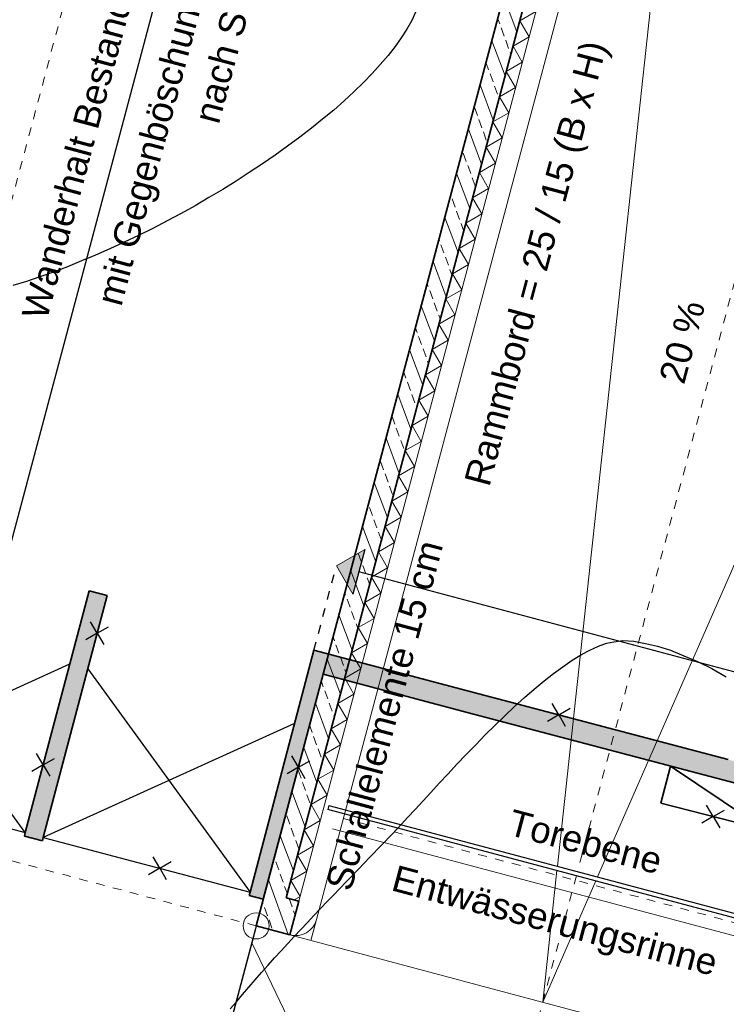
# Model space of a CAD drawing. Header units: metres. Extents: x 4462371 to 4462630, y 5328161 to 5328403.
# Tile 50 of 152: x 4462432 to 4462440, y 5328240 to 5328251. Entities that reach past the tile are written whole.
import ezdxf

# ---------------------------------------------------------------- set-up
doc = ezdxf.new("R2010")
doc.units = ezdxf.units.M
doc.header["$PDMODE"] = 65
doc.linetypes.add('AUSGEZOGEN', pattern=[0])
doc.linetypes.add('VERDECKT2_S2', pattern=[0.15, 0.1, -0.05])
doc.layers.add('B31_BEWLIN', color=3, linetype='AUSGEZOGEN')
for name, color, linetype, lineweight in [('Maßlinie_Allgemein', 7, 'AUSGEZOGEN', 13), ('Schraffur', 7, 'AUSGEZOGEN', 158), ('Standard', 7, 'AUSGEZOGEN', 13)]:
    doc.layers.add(name, color=color, linetype=linetype, lineweight=lineweight)
doc.styles.add('ARIAL', font='ARIAL.TTF')
doc.dimstyles.new('_DIMSTYLE_12', dxfattribs={"dimtxt": 0.2, "dimasz": 0.3, "dimexe": 0, "dimexo": 0, "dimgap": 0.1, "dimtad": 2, "dimrnd": 0.01, "dimzin": 4, "dimdsep": 46, "dimtxsty": 'ARIAL', "dimblk1": 'ALL_ML_STRICH', "dimblk2": 'ALL_ML_STRICH', "dimsah": 1, "dimcen": 0, "dimclrd": 7, "dimclre": 7, "dimclrt": 7, "dimadec": 0, "dimazin": 0, "dimtfac": 1, "dimtdec": 0, "dimtix": 1, "dimtmove": 2, "dimatfit": 3, "dimfxl": 0, "dimtzin": 0, "dimlwd": 0, "dimlwe": 13, "dimarcsym": 0})
doc.dimstyles.new('_DIMSTYLE_3', dxfattribs={"dimtxt": 0.2, "dimasz": 0.3, "dimexe": 0, "dimexo": 0, "dimgap": 0.1, "dimtad": 2, "dimrnd": 0.005, "dimzin": 4, "dimdsep": 46, "dimtxsty": 'ARIAL', "dimblk1": 'ALL_ML_STRICH', "dimblk2": 'ALL_ML_STRICH', "dimsah": 1, "dimcen": 0, "dimclrd": 7, "dimclre": 7, "dimclrt": 7, "dimadec": 0, "dimazin": 0, "dimtfac": 1, "dimtdec": 0, "dimtix": 1, "dimtmove": 2, "dimatfit": 3, "dimfxl": 0, "dimtzin": 0, "dimlwd": 0, "dimlwe": 13, "dimarcsym": 0})
doc.dimstyles.new('_DIMSTYLE_8', dxfattribs={"dimtxt": 0.2, "dimasz": 0.3, "dimexe": 0, "dimexo": 0, "dimgap": 0.1, "dimtad": 2, "dimdec": 3, "dimrnd": 0.005, "dimzin": 4, "dimdsep": 46, "dimtxsty": 'ARIAL', "dimblk1": 'ALL_ML_STRICH', "dimblk2": 'ALL_ML_STRICH', "dimsah": 1, "dimcen": 0, "dimclrd": 7, "dimclre": 7, "dimclrt": 7, "dimadec": 0, "dimazin": 0, "dimtfac": 1, "dimtdec": 0, "dimtix": 1, "dimtmove": 2, "dimatfit": 3, "dimfxl": 0, "dimtzin": 0, "dimlwd": 0, "dimlwe": 13, "dimarcsym": 0})

# ---------------------------------------------------------------- blocks, each defined once
blk = doc.blocks.new('COMPLEXOBJECT_13')
at = {"layer": 'Standard', "color": 250, "linetype": 'AUSGEZOGEN', "lineweight": 25}
for q in [(4462439.644, 5328242.348), (4462439.849, 5328242.293), (4462439.589, 5328242.143), (4462439.794, 5328242.088)]:
    blk.add_line((4462439.719, 5328242.218), q, dxfattribs=at)
blk = doc.blocks.new('COMPLEXOBJECT_14')
at = {"layer": 'Standard', "color": 250, "linetype": 'AUSGEZOGEN', "lineweight": 25}
for q in [(4462437.873, 5328243.513), (4462437.818, 5328243.308), (4462438.078, 5328243.459), (4462438.023, 5328243.254)]:
    blk.add_line((4462437.948, 5328243.384), q, dxfattribs=at)
blk = doc.blocks.new('COMPLEXOBJECT_15')
at = {"layer": 'Standard', "color": 250, "linetype": 'AUSGEZOGEN', "lineweight": 25}
for q in [(4462434.888, 5328242.913), (4462435.093, 5328242.858), (4462434.833, 5328242.708), (4462435.038, 5328242.653)]:
    blk.add_line((4462434.963, 5328242.783), q, dxfattribs=at)
blk = doc.blocks.new('COMPLEXOBJECT_19')
at = {"layer": 'Standard', "color": 250, "linetype": 'AUSGEZOGEN', "lineweight": 25}
for q in [(4462431.961, 5328242.94), (4462431.906, 5328242.735), (4462432.166, 5328242.885), (4462432.111, 5328242.68)]:
    blk.add_line((4462432.036, 5328242.81), q, dxfattribs=at)
blk = doc.blocks.new('COMPLEXOBJECT_20')
at = {"layer": 'Standard', "color": 250, "linetype": 'AUSGEZOGEN', "lineweight": 25}
for q in [(4462432.58, 5328244.449), (4462432.785, 5328244.394), (4462432.525, 5328244.244), (4462432.73, 5328244.189)]:
    blk.add_line((4462432.655, 5328244.319), q, dxfattribs=at)
blk = doc.blocks.new('COMPLEXOBJECT_21')
at = {"layer": 'Standard', "color": 250, "linetype": 'AUSGEZOGEN', "lineweight": 25}
for q in [(4462433.297, 5328241.756), (4462433.502, 5328241.702), (4462433.242, 5328241.551), (4462433.447, 5328241.497)]:
    blk.add_line((4462433.372, 5328241.627), q, dxfattribs=at)
blk = doc.blocks.new('ALL_ML_STRICH')
at = {"color": 0, "linetype": 'ByBlock', "lineweight": -2}
for p, q in [((0, -0.5), (0, 0.5)), ((-1, 0), (0.5, 0)), ((-0.3, -0.3), (0.3, 0.3))]:
    blk.add_line(p, q, dxfattribs=at)
blk = doc.blocks.new('*D256')
at = {"layer": 'DEFPOINTS', "color": 7, "linetype": 'AUSGEZOGEN', "lineweight": 13}
for p in [(4462434.479, 5328240.964), (4462426.269, 5328237.727), (4462433.13, 5328235.9)]:
    blk.add_point(p, dxfattribs=at)
at = {"layer": 'Maßlinie_Allgemein', "color": 7, "linetype": 'AUSGEZOGEN', "lineweight": -2}
for p, q in [((4462426.269, 5328237.727), (4462427.618, 5328242.791)), ((4462427.618, 5328242.791), (4462427.618, 5328242.791)), ((4462426.269, 5328237.727), (4462426.269, 5328237.727))]:
    blk.add_line(p, q, dxfattribs=at)
at = {"layer": 'Maßlinie_Allgemein', "color": 7, "linetype": 'AUSGEZOGEN', "lineweight": 13, "xscale": 0.3, "yscale": 0.3, "zscale": 0.3}
for p, rotation in [((4462427.618, 5328242.791), 75.08618503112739), ((4462426.269, 5328237.727), 255.0861850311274)]:
    blk.add_blockref('ALL_ML_STRICH', p, dxfattribs=dict(at, rotation=rotation))
at = {"layer": 'Maßlinie_Allgemein', "color": 7, "linetype": 'AUSGEZOGEN', "lineweight": 13, "insert": (4462426.751, 5328240.326), "char_height": 0.2, "width": 0.8, "attachment_point": 5, "rotation": 75.0862, "style": 'ARIAL'}
blk.add_mtext('\\A1;{\\A1;{5.24\\H0.132000;\\S^ ;}}', dxfattribs=at)
blk = doc.blocks.new('*D257')
at = {"layer": 'DEFPOINTS', "color": 7, "linetype": 'AUSGEZOGEN', "lineweight": 13}
for p in [(4462438.446, 5328255.861), (4462427.618, 5328242.791), (4462434.479, 5328240.964)]:
    blk.add_point(p, dxfattribs=at)
at = {"layer": 'Maßlinie_Allgemein', "color": 7, "linetype": 'AUSGEZOGEN', "lineweight": -2}
for p, q in [((4462427.618, 5328242.791), (4462431.585, 5328257.688)), ((4462431.585, 5328257.688), (4462431.585, 5328257.688)), ((4462427.618, 5328242.791), (4462427.618, 5328242.791))]:
    blk.add_line(p, q, dxfattribs=at)
at = {"layer": 'Maßlinie_Allgemein', "color": 7, "linetype": 'AUSGEZOGEN', "lineweight": 13, "xscale": 0.3, "yscale": 0.3, "zscale": 0.3}
for p, rotation in [((4462431.585, 5328257.688), 75.08618503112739), ((4462427.618, 5328242.791), 255.0861850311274)]:
    blk.add_blockref('ALL_ML_STRICH', p, dxfattribs=dict(at, rotation=rotation))
at = {"layer": 'Maßlinie_Allgemein', "color": 7, "linetype": 'AUSGEZOGEN', "lineweight": 13, "insert": (4462429.412, 5328250.318), "char_height": 0.2, "width": 1.2, "attachment_point": 5, "rotation": 75.0862, "style": 'ARIAL'}
blk.add_mtext('\\A1;{\\A1;{15.41\\H0.132000;\\S5^ ;}}', dxfattribs=at)
blk = doc.blocks.new('*D390')
at = {"layer": 'DEFPOINTS', "color": 7, "linetype": 'AUSGEZOGEN', "lineweight": 13}
for p in [(4462438.886, 5328346.035), (4462408.627, 5328247.849), (4462417.247, 5328245.554)]:
    blk.add_point(p, dxfattribs=at)
at = {"layer": 'Maßlinie_Allgemein', "color": 7, "linetype": 'AUSGEZOGEN', "lineweight": -2}
for p, q in [((4462417.247, 5328245.554), (4462443.67, 5328344.761)), ((4462443.67, 5328344.761), (4462443.67, 5328344.761)), ((4462417.247, 5328245.554), (4462417.247, 5328245.554))]:
    blk.add_line(p, q, dxfattribs=at)
at = {"layer": 'Maßlinie_Allgemein', "color": 7, "linetype": 'AUSGEZOGEN', "lineweight": 13, "xscale": 0.3, "yscale": 0.3, "zscale": 0.3}
for p, rotation in [((4462443.67, 5328344.761), 75.08618496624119), ((4462417.247, 5328245.554), 255.0861849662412)]:
    blk.add_blockref('ALL_ML_STRICH', p, dxfattribs=dict(at, rotation=rotation))
at = {"layer": 'Maßlinie_Allgemein', "color": 7, "linetype": 'AUSGEZOGEN', "lineweight": 13, "insert": (4462430.267, 5328295.229), "char_height": 0.2, "width": 1.4, "attachment_point": 5, "rotation": 75.0862, "style": 'ARIAL'}
blk.add_mtext('\\A1;{\\A1;{102.66\\H0.132000;\\S5^ ;}}', dxfattribs=at)
blk = doc.blocks.new('*D392')
at = {"layer": 'DEFPOINTS', "color": 7, "linetype": 'AUSGEZOGEN', "lineweight": 13}
for p in [(4462433.759, 5328257.109), (4462425.544, 5328237.92), (4462433.13, 5328235.9)]:
    blk.add_point(p, dxfattribs=at)
at = {"layer": 'Maßlinie_Allgemein', "color": 7, "linetype": 'AUSGEZOGEN', "lineweight": -2}
for p, q in [((4462425.544, 5328237.92), (4462430.861, 5328257.881)), ((4462430.861, 5328257.881), (4462430.861, 5328257.881)), ((4462425.544, 5328237.92), (4462425.544, 5328237.92))]:
    blk.add_line(p, q, dxfattribs=at)
at = {"layer": 'Maßlinie_Allgemein', "color": 7, "linetype": 'AUSGEZOGEN', "lineweight": 13, "xscale": 0.3, "yscale": 0.3, "zscale": 0.3}
for p, rotation in [((4462430.861, 5328257.881), 75.08618503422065), ((4462425.544, 5328237.92), 255.0861850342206)]:
    blk.add_blockref('ALL_ML_STRICH', p, dxfattribs=dict(at, rotation=rotation))
at = {"layer": 'Maßlinie_Allgemein', "color": 7, "linetype": 'AUSGEZOGEN', "lineweight": 13, "insert": (4462428.678, 5328250.479), "char_height": 0.2, "width": 1.2, "attachment_point": 5, "rotation": 75.0862, "style": 'ARIAL'}
blk.add_mtext('\\A1;{\\A1;{20.65\\H0.132000;\\S5^ ;}}', dxfattribs=at)
blk = doc.blocks.new('*D689')
at = {"layer": 'DEFPOINTS', "color": 7, "linetype": 'AUSGEZOGEN', "lineweight": 13}
for p in [(4462439.31, 5328241.23), (4462438.458, 5328236.282), (4462442.323, 5328235.253)]:
    blk.add_point(p, dxfattribs=at)
at = {"layer": 'Maßlinie_Allgemein', "color": 7, "linetype": 'AUSGEZOGEN', "lineweight": -2}
for p, q in [((4462442.323, 5328235.253), (4462443.61, 5328240.084)), ((4462443.61, 5328240.084), (4462443.61, 5328240.084)), ((4462442.323, 5328235.253), (4462442.323, 5328235.253))]:
    blk.add_line(p, q, dxfattribs=at)
at = {"layer": 'Maßlinie_Allgemein', "color": 7, "linetype": 'AUSGEZOGEN', "lineweight": 13, "xscale": 0.3, "yscale": 0.3, "zscale": 0.3}
for p, rotation in [((4462443.61, 5328240.084), 75.08618508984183), ((4462442.323, 5328235.253), 255.0861850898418)]:
    blk.add_blockref('ALL_ML_STRICH', p, dxfattribs=dict(at, rotation=rotation))
at = {"layer": 'Maßlinie_Allgemein', "color": 7, "linetype": 'AUSGEZOGEN', "lineweight": 13, "insert": (4462442.774, 5328237.735), "char_height": 0.2, "width": 0.8, "attachment_point": 5, "rotation": 75.0862, "style": 'ARIAL'}
blk.add_mtext('\\A1;{\\A1;{5.00\\H0.132000;\\S^ ;}}', dxfattribs=at)

msp = doc.modelspace()

# ---------------------------------------------------------------- hatches: boundary and pattern name
at = {"layer": 'Schraffur', "linetype": 'AUSGEZOGEN', "lineweight": 18}
h = msp.add_hatch(dxfattribs=at)
h.set_pattern_fill('SCHRAFFUR_7', scale=0.1, angle=65, style=0, pattern_type=2)
h.set_pattern_definition([(110, (0, 0), (-0.281907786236, -0.102606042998), []), (110, (-0.14095, -0.0513), (-0.281907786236, -0.102606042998), [0.1, -0.05])])
h.paths.add_polyline_path([(4462438.71422, 5328255.31336), (4462438.81717, 5328255.69989), (4462438.67222, 5328255.7385), (4462438.43064, 5328255.80284), (4462434.47855, 5328240.96418), (4462434.86507, 5328240.86123), (4462434.96802, 5328241.24776), (4462434.82307, 5328241.28636), (4462438.56927, 5328255.35197)], flags=0)
at = {"layer": 'Standard', "linetype": 'VERDECKT2_S2', "lineweight": 18}
for points in [[(4462465.43343, 5328251.48658), (4462466.04299, 5328253.79902), (4462465.8109, 5328253.8601), (4462464.5606, 5328249.11697), (4462463.14787, 5328243.75765), (4462461.97389, 5328239.30401), (4462461.4261, 5328237.22592), (4462457.01896, 5328238.38193), (4462452.61182, 5328239.53793), (4462449.86656, 5328240.25802), (4462449.2531, 5328240.41871), (4462447.71762, 5328240.82094), (4462445.10581, 5328241.50504), (4462442.39742, 5328242.21444), (4462441.89126, 5328242.34699), (4462439.8903, 5328242.87097), (4462437.94824, 5328243.38351), (4462437.0329, 5328243.62508), (4462435.14091, 5328244.12555), (4462434.40869, 5328241.35281), (4462434.39848, 5328241.31413), (4462434.56008, 5328241.27127), (4462434.96279, 5328242.78273), (4462435.24695, 5328243.84924), (4462436.9716, 5328243.39305), (4462439.82928, 5328242.63885), (4462440.42887, 5328242.48184), (4462442.33661, 5328241.98228), (4462445.045, 5328241.27287), (4462445.42761, 5328241.17266), (4462447.65681, 5328240.58877), (4462449.66123, 5328240.06371), (4462449.8057, 5328240.02586), (4462452.54953, 5328239.30615), (4462452.86802, 5328239.22261), (4462460.22059, 5328237.29401), (4462461.59707, 5328236.93296), (4462462.81397, 5328241.5494), (4462464.11657, 5328246.49093)], [(4462432.65526, 5328244.31884), (4462432.76984, 5328244.75273), (4462432.56355, 5328244.8073), (4462432.03615, 5328242.81014), (4462431.83105, 5328242.03351), (4462431.82084, 5328241.99483), (4462432.02715, 5328241.94035), (4462432.03737, 5328241.97902)]]:
    msp.add_hatch(color=9, dxfattribs=at).paths.add_polyline_path(points)
at = {"layer": 'Standard', "linetype": 'AUSGEZOGEN', "lineweight": 25}
msp.add_hatch(color=59, dxfattribs=at).paths.add_polyline_path([(4462435.39828, 5328245.09186), (4462435.58626, 5328244.76738), (4462435.72275, 5328245.27985)])

# ---------------------------------------------------------------- linework, layer by layer
at = {"layer": 'B31_BEWLIN', "color": 250, "linetype": 'AUSGEZOGEN'}
for points in [[(4462436.30409, 5328251.44167), (4462436.26236, 5328251.34615), (4462436.20672, 5328251.24726), (4462436.13952, 5328251.14688), (4462436.07153, 5328251.04587), (4462435.99135, 5328250.94414), (4462435.90102, 5328250.84075), (4462435.80928, 5328250.73752), (4462435.70816, 5328250.63325), (4462435.59705, 5328250.52872), (4462435.48734, 5328250.42402), (4462435.36764, 5328250.31907), (4462435.24091, 5328250.21493), (4462435.11418, 5328250.11079), (4462434.97903, 5328250.00763), (4462434.83825, 5328249.90512), (4462434.69748, 5328249.80262), (4462434.55125, 5328249.70217), (4462434.39956, 5328249.60378), (4462434.24928, 5328249.50523), (4462434.09495, 5328249.40857), (4462433.93751, 5328249.31583), (4462433.77929, 5328249.22248), (4462433.61797, 5328249.13304), (4462433.45635, 5328249.0472), (4462433.29333, 5328248.96152), (4462433.12861, 5328248.87959), (4462432.96455, 5328248.80329), (4462432.8011, 5328248.7262), (4462432.63752, 5328248.65411), (4462432.47539, 5328248.58826), (4462432.31465, 5328248.52225), (4462432.15598, 5328248.46169), (4462431.99953, 5328248.40799), (4462431.84307, 5328248.3543), (4462431.68884, 5328248.30746)], [(4462436.30409, 5328251.44167), (4462436.26236, 5328251.34615), (4462436.20672, 5328251.24726), (4462436.13952, 5328251.14688), (4462436.07153, 5328251.04587), (4462435.99135, 5328250.94414), (4462435.90102, 5328250.84075), (4462435.80928, 5328250.73752), (4462435.70816, 5328250.63325), (4462435.59705, 5328250.52872), (4462435.48734, 5328250.42402), (4462435.36764, 5328250.31907), (4462435.24091, 5328250.21493), (4462435.11418, 5328250.11079), (4462434.97903, 5328250.00763), (4462434.83825, 5328249.90512), (4462434.69748, 5328249.80262), (4462434.55125, 5328249.70217), (4462434.39956, 5328249.60378), (4462434.24928, 5328249.50523), (4462434.09495, 5328249.40857), (4462433.93751, 5328249.31583), (4462433.77929, 5328249.22248), (4462433.61797, 5328249.13304), (4462433.45635, 5328249.0472), (4462433.29333, 5328248.96152), (4462433.12861, 5328248.87959), (4462432.96455, 5328248.80329), (4462432.8011, 5328248.7262), (4462432.63752, 5328248.65411), (4462432.47539, 5328248.58826), (4462432.31465, 5328248.52225), (4462432.15598, 5328248.46169), (4462431.99953, 5328248.40799), (4462431.84307, 5328248.3543), (4462431.68884, 5328248.30746)], [(4462434.18151, 5328240.01149), (4462434.25175, 5328240.09515), (4462434.322, 5328240.17881), (4462434.39443, 5328240.26293), (4462434.46826, 5328240.34688), (4462434.54132, 5328240.43021), (4462434.61577, 5328240.51338), (4462434.69023, 5328240.59655), (4462434.76469, 5328240.67972), (4462434.83976, 5328240.76211), (4462434.91468, 5328240.84309), (4462434.99038, 5328240.92469), (4462435.06591, 5328241.00489), (4462435.13988, 5328241.08384), (4462435.21525, 5328241.16263), (4462435.28983, 5328241.24081), (4462435.36347, 5328241.31695), (4462435.50935, 5328241.46941), (4462435.6516, 5328241.61517), (4462435.78349, 5328241.75145), (4462435.91476, 5328241.88852), (4462436.03708, 5328242.01595), (4462436.14541, 5328242.13199), (4462436.21846, 5328242.21055), (4462436.30155, 5328242.30055), (4462436.39185, 5328242.39753), (4462436.48153, 5328242.49531), (4462436.57781, 5328242.60085), (4462436.67863, 5328242.70872), (4462436.78024, 5328242.8172), (4462436.88655, 5328242.92942), (4462436.99567, 5328243.0413), (4462437.10479, 5328243.15318), (4462437.21734, 5328243.26395), (4462437.33018, 5328243.37113), (4462437.44162, 5328243.47848), (4462437.55476, 5328243.58206), (4462437.66691, 5328243.67722), (4462437.77907, 5328243.77237), (4462437.88963, 5328243.85989), (4462437.99668, 5328243.9357), (4462438.10374, 5328244.01152), (4462438.20731, 5328244.07564), (4462438.30548, 5328244.12402), (4462438.40287, 5328244.17178), (4462438.49503, 5328244.20519), (4462438.58018, 5328244.21985), (4462438.68447, 5328244.23654), (4462438.80812, 5328244.22856), (4462438.94448, 5328244.20131), (4462439.08005, 5328244.17343), (4462439.22817, 5328244.12488), (4462439.3837, 5328244.06051), (4462439.53985, 5328243.99536), (4462439.70342, 5328243.9144), (4462439.86989, 5328243.82171)], [(4462434.18151, 5328240.01149), (4462434.25175, 5328240.09515), (4462434.322, 5328240.17881), (4462434.39443, 5328240.26293), (4462434.46826, 5328240.34688), (4462434.54132, 5328240.43021), (4462434.61577, 5328240.51338), (4462434.69023, 5328240.59655), (4462434.76469, 5328240.67972), (4462434.83976, 5328240.76211), (4462434.91468, 5328240.84309), (4462434.99038, 5328240.92469), (4462435.06591, 5328241.00489), (4462435.13988, 5328241.08384), (4462435.21525, 5328241.16263), (4462435.28983, 5328241.24081), (4462435.36347, 5328241.31695), (4462435.50935, 5328241.46941), (4462435.6516, 5328241.61517), (4462435.78349, 5328241.75145), (4462435.91476, 5328241.88852), (4462436.03708, 5328242.01595), (4462436.14541, 5328242.13199), (4462436.21846, 5328242.21055), (4462436.30155, 5328242.30055), (4462436.39185, 5328242.39753), (4462436.48153, 5328242.49531), (4462436.57781, 5328242.60085), (4462436.67863, 5328242.70872), (4462436.78024, 5328242.8172), (4462436.88655, 5328242.92942), (4462436.99567, 5328243.0413), (4462437.10479, 5328243.15318), (4462437.21734, 5328243.26395), (4462437.33018, 5328243.37113), (4462437.44162, 5328243.47848), (4462437.55476, 5328243.58206), (4462437.66691, 5328243.67722), (4462437.77907, 5328243.77237), (4462437.88963, 5328243.85989), (4462437.99668, 5328243.9357), (4462438.10374, 5328244.01152), (4462438.20731, 5328244.07564), (4462438.30548, 5328244.12402), (4462438.40287, 5328244.17178), (4462438.49503, 5328244.20519), (4462438.58018, 5328244.21985), (4462438.68447, 5328244.23654), (4462438.80812, 5328244.22856), (4462438.94448, 5328244.20131), (4462439.08005, 5328244.17343), (4462439.22817, 5328244.12488), (4462439.3837, 5328244.06051), (4462439.53985, 5328243.99536), (4462439.70342, 5328243.9144), (4462439.86989, 5328243.82171)]]:
    msp.add_lwpolyline(points, dxfattribs=at)
at = {"layer": 'Standard', "color": 7, "linetype": 'VERDECKT2_S2', "lineweight": 18}
for p, q in [((4462430.58517, 5328245.19074), (4462451.24164, 5328322.74821)), ((4462430.58517, 5328245.19074), (4462433.74402, 5328257.05106)), ((4462427.61772, 5328242.79148), (4462434.47855, 5328240.96418)), ((4462435.47941, 5328242.19647), (4462440.79414, 5328240.78095))]:
    msp.add_line(p, q, dxfattribs=at)
at = {"layer": 'Standard', "color": 7, "linetype": 'AUSGEZOGEN', "lineweight": 25}
for p, q in [((4462436.01345, 5328261.68642), (4462430.90543, 5328242.50767)), ((4462435.72275, 5328245.27985), (4462435.58626, 5328244.76738)), ((4462461.63459, 5328238.10414), (4462435.65451, 5328245.02362)), ((4462435.31231, 5328242.34615), (4462435.29944, 5328242.29784)), ((4462435.31231, 5328242.34615), (4462441.01356, 5328240.82769)), ((4462441.00069, 5328240.77938), (4462435.29944, 5328242.29784))]:
    msp.add_line(p, q, dxfattribs=at)
at = {"layer": 'Standard', "color": 7, "linetype": 'AUSGEZOGEN', "lineweight": 35}
for p, q in [((4462434.47855, 5328240.96418), (4462438.43064, 5328255.80284)), ((4462438.56927, 5328255.35197), (4462434.82307, 5328241.28636)), ((4462434.96802, 5328241.24776), (4462434.82307, 5328241.28636)), ((4462434.96802, 5328241.24776), (4462434.86507, 5328240.86123)), ((4462434.47855, 5328240.96418), (4462434.86507, 5328240.86123))]:
    msp.add_line(p, q, dxfattribs=at)
at = {"layer": 'Standard', "color": 7, "linetype": 'AUSGEZOGEN', "lineweight": 18}
for p, q in [((4462439.05875, 5328255.63555), (4462435.17099, 5328241.03847)), ((4462438.71422, 5328255.31336), (4462434.96802, 5328241.24776)), ((4462435.35426, 5328242.07626), (4462440.75596, 5328240.63759)), ((4462434.47855, 5328240.96418), (4462433.12966, 5328235.89959))]:
    msp.add_line(p, q, dxfattribs=at)
at = {"layer": 'Standard', "color": 7, "linetype": 'AUSGEZOGEN', "lineweight": 13}
for p, q in [((4462439.43846, 5328255.53442), (4462437.93303, 5328241.64815)), ((4462438.39284, 5328241.52569), (4462443.99376, 5328254.32117)), ((4462437.68476, 5328251.44811), (4462437.50121, 5328251.34177)), ((4462437.50121, 5328251.34177), (4462437.60755, 5328251.15821)), ((4462437.60755, 5328251.15821), (4462437.424, 5328251.05187)), ((4462437.424, 5328251.05187), (4462437.53034, 5328250.86832)), ((4462437.53034, 5328250.86832), (4462437.34679, 5328250.76198)), ((4462437.34679, 5328250.76198), (4462437.45313, 5328250.57843)), ((4462437.45313, 5328250.57843), (4462437.26958, 5328250.47208)), ((4462437.26958, 5328250.47208), (4462437.37592, 5328250.28853)), ((4462437.37592, 5328250.28853), (4462437.19237, 5328250.18219)), ((4462437.19237, 5328250.18219), (4462437.29871, 5328249.99864)), ((4462437.29871, 5328249.99864), (4462437.11516, 5328249.8923)), ((4462437.11516, 5328249.8923), (4462437.2215, 5328249.70874)), ((4462437.2215, 5328249.70874), (4462437.03795, 5328249.6024)), ((4462437.03795, 5328249.6024), (4462437.14429, 5328249.41885)), ((4462437.14429, 5328249.41885), (4462436.96074, 5328249.31251)), ((4462436.96074, 5328249.31251), (4462437.06708, 5328249.12895)), ((4462437.06708, 5328249.12895), (4462436.88353, 5328249.02261)), ((4462436.88353, 5328249.02261), (4462436.98987, 5328248.83906)), ((4462436.98987, 5328248.83906), (4462436.80632, 5328248.73272)), ((4462436.80632, 5328248.73272), (4462436.91266, 5328248.54917)), ((4462436.91266, 5328248.54917), (4462436.72911, 5328248.44282)), ((4462436.72911, 5328248.44282), (4462436.83545, 5328248.25927)), ((4462436.83545, 5328248.25927), (4462436.6519, 5328248.15293)), ((4462436.6519, 5328248.15293), (4462436.75824, 5328247.96938)), ((4462436.75824, 5328247.96938), (4462436.57469, 5328247.86304)), ((4462436.57469, 5328247.86304), (4462436.68103, 5328247.67948)), ((4462436.68103, 5328247.67948), (4462436.49748, 5328247.57314)), ((4462436.49748, 5328247.57314), (4462436.60382, 5328247.38959)), ((4462436.60382, 5328247.38959), (4462436.42027, 5328247.28325)), ((4462436.42027, 5328247.28325), (4462436.52661, 5328247.0997)), ((4462436.52661, 5328247.0997), (4462436.34306, 5328246.99335)), ((4462436.34306, 5328246.99335), (4462436.4494, 5328246.8098)), ((4462436.4494, 5328246.8098), (4462436.26585, 5328246.70346)), ((4462436.26585, 5328246.70346), (4462436.37219, 5328246.51991)), ((4462436.37219, 5328246.51991), (4462436.18864, 5328246.41356)), ((4462436.18864, 5328246.41356), (4462436.29498, 5328246.23001)), ((4462436.29498, 5328246.23001), (4462436.11143, 5328246.12367)), ((4462436.11143, 5328246.12367), (4462436.21777, 5328245.94012)), ((4462436.21777, 5328245.94012), (4462436.03422, 5328245.83378)), ((4462436.03422, 5328245.83378), (4462436.14056, 5328245.65022)), ((4462436.14056, 5328245.65022), (4462435.95701, 5328245.54388)), ((4462435.95701, 5328245.54388), (4462436.06335, 5328245.36033)), ((4462435.39828, 5328245.09186), (4462435.72275, 5328245.27985)), ((4462436.06335, 5328245.36033), (4462435.8798, 5328245.25399)), ((4462435.8798, 5328245.25399), (4462435.98614, 5328245.07044)), ((4462435.39828, 5328245.09186), (4462435.58626, 5328244.76738)), ((4462435.98614, 5328245.07044), (4462435.80259, 5328244.96409)), ((4462435.80259, 5328244.96409), (4462435.90893, 5328244.78054)), ((4462435.90893, 5328244.78054), (4462435.72538, 5328244.6742)), ((4462435.72538, 5328244.6742), (4462435.83172, 5328244.49065)), ((4462435.83172, 5328244.49065), (4462435.64817, 5328244.3843)), ((4462435.64817, 5328244.3843), (4462435.75452, 5328244.20075)), ((4462435.75452, 5328244.20075), (4462435.57096, 5328244.09441)), ((4462435.57096, 5328244.09441), (4462435.67731, 5328243.91086)), ((4462435.67731, 5328243.91086), (4462435.49375, 5328243.80452)), ((4462435.49375, 5328243.80452), (4462435.6001, 5328243.62096)), ((4462435.6001, 5328243.62096), (4462435.41654, 5328243.51462)), ((4462435.41654, 5328243.51462), (4462435.52289, 5328243.33107)), ((4462435.52289, 5328243.33107), (4462435.33933, 5328243.22473)), ((4462435.33933, 5328243.22473), (4462435.44568, 5328243.04118)), ((4462435.44568, 5328243.04118), (4462435.26212, 5328242.93483)), ((4462435.26212, 5328242.93483), (4462435.36847, 5328242.75128)), ((4462435.36847, 5328242.75128), (4462435.18491, 5328242.64494)), ((4462435.18491, 5328242.64494), (4462435.29126, 5328242.46139)), ((4462435.29126, 5328242.46139), (4462435.1077, 5328242.35505)), ((4462435.1077, 5328242.35505), (4462435.21405, 5328242.17149)), ((4462435.21405, 5328242.17149), (4462435.0305, 5328242.06515)), ((4462435.0305, 5328242.06515), (4462435.13684, 5328241.8816)), ((4462435.13684, 5328241.8816), (4462434.95329, 5328241.77526)), ((4462434.95329, 5328241.77526), (4462435.05963, 5328241.5917)), ((4462435.05963, 5328241.5917), (4462434.87608, 5328241.48536)), ((4462437.92758, 5328241.59786), (4462437.76402, 5328240.08913)), ((4462434.87608, 5328241.48536), (4462434.98242, 5328241.30181)), ((4462437.76402, 5328240.08913), (4462438.37255, 5328241.47935)), ((4462434.98242, 5328241.30181), (4462434.91397, 5328241.26215)), ((4462435.17099, 5328241.03847), (4462435.10665, 5328240.79689)), ((4462434.42708, 5328240.77092), (4462436.69232, 5328236.06529)), ((4462434.86507, 5328240.86123), (4462440.66296, 5328239.31704))]:
    msp.add_line(p, q, dxfattribs=at)
at = {"layer": 'Standard', "color": 7, "linetype": 'VERDECKT2_S2', "lineweight": 13}
for p, q in [((4462441.71611, 5328254.92779), (4462438.16293, 5328241.58692)), ((4462438.15007, 5328241.53861), (4462436.65462, 5328235.92377))]:
    msp.add_line(p, q, dxfattribs=at)
at = {"layer": 'Standard', "color": 7, "linetype": 'VERDECKT2_S2', "lineweight": 25}
msp.add_line((4462435.14091, 5328244.12555), (4462435.39828, 5328245.09186), dxfattribs=at)
at = {"layer": 'Standard', "color": 250, "linetype": 'AUSGEZOGEN', "lineweight": 35}
for p, q in [((4462432.56355, 5328244.8073), (4462431.83105, 5328242.03351)), ((4462432.03737, 5328241.97902), (4462432.76984, 5328244.75273)), ((4462432.76984, 5328244.75273), (4462432.56355, 5328244.8073)), ((4462434.40869, 5328241.35281), (4462435.14091, 5328244.12555)), ((4462437.0329, 5328243.62508), (4462435.14091, 5328244.12555)), ((4462434.56008, 5328241.27127), (4462435.24695, 5328243.84924)), ((4462436.9716, 5328243.39305), (4462435.24695, 5328243.84924)), ((4462439.8903, 5328242.87097), (4462437.0329, 5328243.62508)), ((4462439.82928, 5328242.63885), (4462436.9716, 5328243.39305)), ((4462439.22999, 5328242.79702), (4462439.1188, 5328242.37208)), ((4462440.31945, 5328242.06369), (4462439.22999, 5328242.79702)), ((4462442.33661, 5328241.98228), (4462439.82928, 5328242.63885)), ((4462439.1188, 5328242.37208), (4462440.31945, 5328242.06369)), ((4462431.83105, 5328242.03351), (4462431.82084, 5328241.99483)), ((4462431.82084, 5328241.99483), (4462432.02715, 5328241.94035)), ((4462432.02715, 5328241.94035), (4462432.03737, 5328241.97902)), ((4462434.40869, 5328241.35281), (4462434.39848, 5328241.31413)), ((4462434.39848, 5328241.31413), (4462434.56008, 5328241.27127))]:
    msp.add_line(p, q, dxfattribs=at)
at = {"layer": 'Standard', "color": 250, "linetype": 'AUSGEZOGEN', "lineweight": 25}
for p, q in [((4462431.83105, 5328242.03351), (4462429.95898, 5328244.59644)), ((4462429.44833, 5328242.66273), (4462432.3417, 5328243.96722)), ((4462432.54802, 5328243.91273), (4462434.40869, 5328241.35281)), ((4462434.91934, 5328243.28652), (4462432.03737, 5328241.97902)), ((4462429.44833, 5328242.66273), (4462431.83105, 5328242.03351)), ((4462432.03737, 5328241.97902), (4462434.40869, 5328241.35281)), ((4462434.56008, 5328241.27127), (4462434.42708, 5328240.77092)), ((4462434.42708, 5328240.77092), (4462433.12966, 5328235.89959))]:
    msp.add_line(p, q, dxfattribs=at)
at = {"layer": 'Standard', "color": 7, "linetype": 'AUSGEZOGEN', "lineweight": 18}
msp.add_circle((4462434.47855, 5328240.96418), 0.15, dxfattribs=at)
msp.add_arc((4462434.92942, 5328241.10281), 0.25, 255.086185, 345.086185, dxfattribs=at)

# ---------------------------------------------------------------- block references
at = {"layer": 'Standard', "color": 250, "linetype": 'AUSGEZOGEN', "lineweight": 25}
for name in ['COMPLEXOBJECT_20', 'COMPLEXOBJECT_14', 'COMPLEXOBJECT_19', 'COMPLEXOBJECT_15', 'COMPLEXOBJECT_13', 'COMPLEXOBJECT_21']:
    msp.add_blockref(name, (0, 0), dxfattribs=at)

# ---------------------------------------------------------------- texts
at = {"layer": 'Standard', "color": 7, "linetype": 'AUSGEZOGEN', "lineweight": 18, "char_height": 0.3, "style": 'ARIAL'}
for s, insert, width, attachment_point, rotation in [('\\W1.00;Außenkante\\~Verbau\\~/\\~Ende\\~4\\~m\\~über\\~TG\\~hinaus', (4462430.66676, 5328253.7933), 9.0555495, 2, 75.086185), ('\\W1.00;Wanderhalt\\~Bestand\\~unter\\~Gel.\\~für\\~Bäume', (4462433.08613, 5328251.6668), 7.980548, 8, 75.086185), ('\\W1.00;Rammbord\\~=\\~25\\~/\\~15\\~(B\\~x\\~H)', (4462436.86148, 5328246.06455), 5.4147015, 1, 75.086185), ('{\\fArial|i0|b0;\\H0.300000;\\W1.000000;\\C7;20 %}\\P', (4462439.51164, 5328247.62221), 1.1101877, 8, 75.086185), ('\\W1.00;Schallelemente\\~15\\~cm', (4462435.27394, 5328241.425), 4.2949313, 1, 75.086185), ('\\W1.01;Entwässerungsrinne', (4462436.08994, 5328241.66572), 3.9708689, 1, 345.086185)]:
    msp.add_mtext(s, dxfattribs=dict(at, insert=insert, width=width, attachment_point=attachment_point, rotation=rotation))
at = {"layer": 'Standard', "color": 7, "linetype": 'AUSGEZOGEN', "lineweight": 18, "insert": (4462433.54996, 5328251.54327), "char_height": 0.3, "width": 7.24071, "attachment_point": 2, "rotation": 75.086185, "line_spacing_factor": 1.084337, "style": 'ARIAL'}
msp.add_mtext('{\\fArial|i0|b0;\\H0.300000;\\W1.000000;\\C7;mit Gegenböschung im Zuge Abbruch}\\P{\\fArial|i0|b0;\\H0.300000;\\W1.000000;\\C7;nach Statiker}\\P', dxfattribs=at)
at = {"layer": 'Standard', "color": 7, "linetype": 'AUSGEZOGEN', "lineweight": 13, "insert": (4462438.21441, 5328241.78018), "char_height": 0.3, "width": 1.9556929, "attachment_point": 8, "rotation": 345.086185, "style": 'ARIAL'}
msp.add_mtext('\\W1.00;Torebene', dxfattribs=at)

# ---------------------------------------------------------------- dimensions: what is measured, and where the dimension line sits
at = {"layer": 'Maßlinie_Allgemein', "color": 7, "linetype": 'AUSGEZOGEN', "lineweight": 13}
for base, p1, p2, dimstyle, picture, middle in [((4462443.66951, 5328344.76118), (4462417.24681, 5328245.55364), (4462443.66951, 5328344.76118), '_DIMSTYLE_8', '*D390', (4462430.26661, 5328295.22856)), ((4462430.86052, 5328257.88114), (4462425.5441, 5328237.91992), (4462430.86052, 5328257.88114), '_DIMSTYLE_8', '*D392', (4462428.67848, 5328250.47873)), ((4462431.58525, 5328257.68811), (4462427.61772, 5328242.79148), (4462431.58525, 5328257.68811), '_DIMSTYLE_8', '*D257', (4462429.41192, 5328250.31838)), ((4462427.61772, 5328242.79148), (4462426.26883, 5328237.72689), (4462427.61772, 5328242.79148), '_DIMSTYLE_3', '*D256', (4462426.75054, 5328240.32589)), ((4462443.60974, 5328240.08449), (4462442.32291, 5328235.25292), (4462443.60974, 5328240.08449), '_DIMSTYLE_12', '*D689', (4462442.77357, 5328237.73535))]:
    dim = msp.add_linear_dim(base=base, p1=p1, p2=p2, angle=75.086185, dimstyle=dimstyle, override={"dimpost": '<>', "dimclrd": 7, "dimclre": 7, "dimclrt": 7, "dimlwd": 0, "dimlwe": 13}, dxfattribs=at)
    dim.commit()
    dim.dimension.update_dxf_attribs({"geometry": picture, "text_midpoint": middle, "dimtype": 160})

doc.saveas('drawing.dxf')
